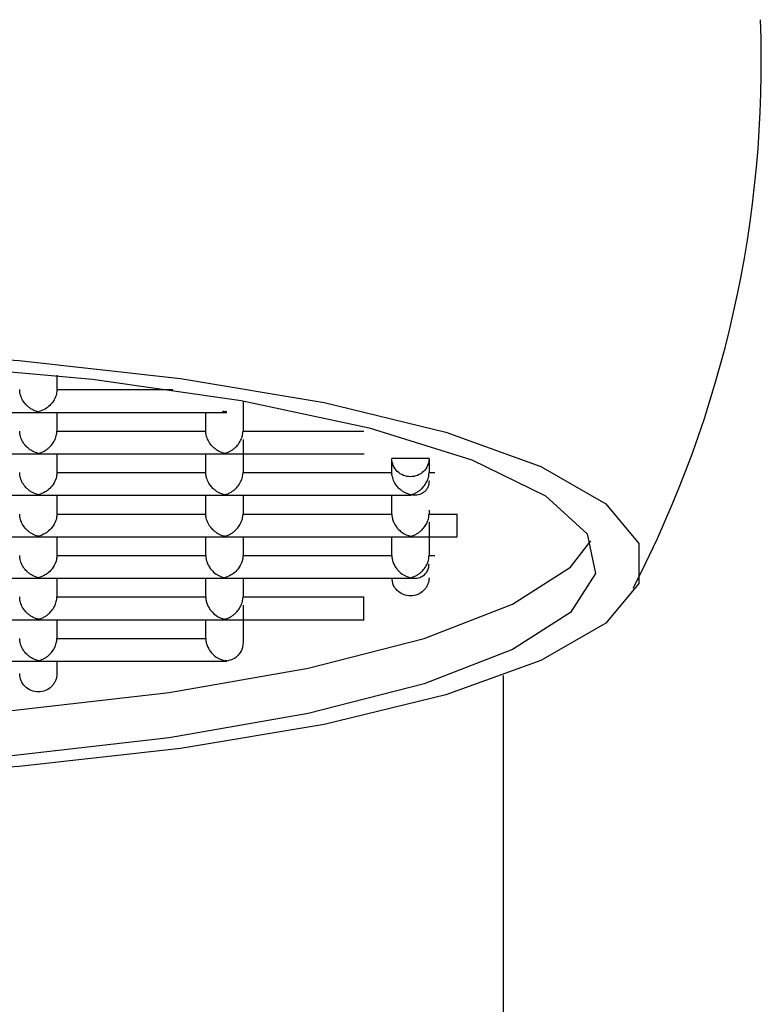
# Model space of a CAD drawing. Header units: millimetres. Extents: x 3670.217 to 3670.375, y 1787.579 to 1787.838.
# Tile 3 of 4: x 3670.3 to 3670.308, y 1787.77 to 1787.78. Entities that reach past the tile are written whole.
import ezdxf

# ---------------------------------------------------------------- set-up
doc = ezdxf.new("R2010")
doc.units = ezdxf.units.MM
doc.layers.add('SANINDUSA', color=3, linetype='Continuous')

msp = doc.modelspace()

# ---------------------------------------------------------------- linework, layer by layer
at = {"layer": 'SANINDUSA'}
for p, q in [((3670.300239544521, 1787.776517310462), (3670.300239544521, 1787.776363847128)), ((3670.300239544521, 1787.776363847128), (3670.301485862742, 1787.776363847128)), ((3670.302239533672, 1787.776243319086), (3670.302239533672, 1787.775918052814)), ((3670.298033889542, 1787.776119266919), (3670.300045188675, 1787.776119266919)), ((3670.300033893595, 1787.776119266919), (3670.302065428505, 1787.776119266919)), ((3670.300239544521, 1787.776119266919), (3670.300239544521, 1787.775918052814)), ((3670.301839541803, 1787.775918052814), (3670.301839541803, 1787.776119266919)), ((3670.300239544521, 1787.775918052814), (3670.301839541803, 1787.775918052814)), ((3670.302239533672, 1787.775918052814), (3670.303539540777, 1787.775918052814)), ((3670.302239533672, 1787.775828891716), (3670.302239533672, 1787.7754722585)), ((3670.298033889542, 1787.775673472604), (3670.300045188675, 1787.775673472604)), ((3670.300033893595, 1787.775673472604), (3670.302045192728, 1787.775673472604)), ((3670.300239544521, 1787.775673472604), (3670.300239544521, 1787.7754722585)), ((3670.301839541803, 1787.7754722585), (3670.301839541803, 1787.775673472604)), ((3670.302033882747, 1787.775673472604), (3670.303542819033, 1787.775673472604)), ((3670.304239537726, 1787.775622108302), (3670.303839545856, 1787.775622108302)), ((3670.303839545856, 1787.7754722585), (3670.303839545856, 1787.775622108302)), ((3670.304239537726, 1787.775622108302), (3670.304239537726, 1787.7754722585)), ((3670.300239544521, 1787.7754722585), (3670.301839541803, 1787.7754722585)), ((3670.302239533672, 1787.7754722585), (3670.303839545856, 1787.7754722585)), ((3670.304239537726, 1787.7754722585), (3670.304300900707, 1787.7754722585)), ((3670.298033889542, 1787.77522767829), (3670.300045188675, 1787.77522767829)), ((3670.300033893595, 1787.77522767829), (3670.302045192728, 1787.77522767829)), ((3670.300239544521, 1787.77522767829), (3670.300239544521, 1787.77502646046)), ((3670.301839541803, 1787.77502646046), (3670.301839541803, 1787.77522767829)), ((3670.302033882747, 1787.77522767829), (3670.304045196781, 1787.77522767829)), ((3670.302239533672, 1787.77522767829), (3670.302239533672, 1787.77502646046)), ((3670.303839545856, 1787.77502646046), (3670.303839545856, 1787.77522767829)), ((3670.300239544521, 1787.77502646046), (3670.301839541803, 1787.77502646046)), ((3670.302239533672, 1787.77502646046), (3670.303839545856, 1787.77502646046)), ((3670.304239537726, 1787.775066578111), (3670.304239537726, 1787.77502646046)), ((3670.304239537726, 1787.77502646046), (3670.304539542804, 1787.77502646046)), ((3670.304239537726, 1787.774937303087), (3670.304239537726, 1787.774580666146)), ((3670.298033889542, 1787.774781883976), (3670.300045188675, 1787.774781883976)), ((3670.300033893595, 1787.774781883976), (3670.302045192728, 1787.774781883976)), ((3670.300239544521, 1787.774781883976), (3670.300239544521, 1787.774580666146)), ((3670.301839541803, 1787.774580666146), (3670.301839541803, 1787.774781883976)), ((3670.302033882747, 1787.774781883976), (3670.304045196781, 1787.774781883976)), ((3670.302239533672, 1787.774781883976), (3670.302239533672, 1787.774580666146)), ((3670.303839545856, 1787.774580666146), (3670.303839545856, 1787.774781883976)), ((3670.3040338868, 1787.774781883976), (3670.304542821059, 1787.774781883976)), ((3670.300239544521, 1787.774580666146), (3670.301839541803, 1787.774580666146)), ((3670.302239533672, 1787.774580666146), (3670.303839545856, 1787.774580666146)), ((3670.304239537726, 1787.774580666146), (3670.304300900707, 1787.774580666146)), ((3670.298033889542, 1787.774336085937), (3670.300045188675, 1787.774336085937)), ((3670.300033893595, 1787.774336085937), (3670.302045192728, 1787.774336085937)), ((3670.300239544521, 1787.774336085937), (3670.300239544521, 1787.774134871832)), ((3670.301839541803, 1787.774134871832), (3670.301839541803, 1787.774336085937)), ((3670.302033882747, 1787.774336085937), (3670.304045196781, 1787.774336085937)), ((3670.302239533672, 1787.774336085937), (3670.302239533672, 1787.774134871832)), ((3670.300239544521, 1787.774134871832), (3670.301839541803, 1787.774134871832)), ((3670.302239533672, 1787.774134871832), (3670.303539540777, 1787.774134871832)), ((3670.302239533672, 1787.774045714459), (3670.302239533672, 1787.773639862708)), ((3670.298033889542, 1787.773890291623), (3670.300045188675, 1787.773890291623)), ((3670.300033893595, 1787.773890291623), (3670.302045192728, 1787.773890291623)), ((3670.300239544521, 1787.773890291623), (3670.300239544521, 1787.773689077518)), ((3670.301839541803, 1787.773689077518), (3670.301839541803, 1787.773890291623)), ((3670.302033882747, 1787.773890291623), (3670.303542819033, 1787.773890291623)), ((3670.300239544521, 1787.773689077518), (3670.301839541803, 1787.773689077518)), ((3670.298033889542, 1787.773444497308), (3670.300045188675, 1787.773444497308)), ((3670.300033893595, 1787.773444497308), (3670.302065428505, 1787.773444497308)), ((3670.300239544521, 1787.773444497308), (3670.300239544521, 1787.773310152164)), ((3670.305039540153, 1787.737344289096), (3670.30503954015, 1787.773288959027))]:
    msp.add_line(p, q, dxfattribs=at)
at = {"layer": 'SANINDUSA', "flags": 128}
for points in [[(3670.290512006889, 1787.776484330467), (3670.292246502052, 1787.776676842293), (3670.294110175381, 1787.776795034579), (3670.296039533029, 1787.776834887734), (3670.297968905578, 1787.776795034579), (3670.299832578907, 1787.776676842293), (3670.30156707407, 1787.776484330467), (3670.303113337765, 1787.776224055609), (3670.304418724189, 1787.775904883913), (3670.305438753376, 1787.775537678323), (3670.306138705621, 1787.775134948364), (3670.306494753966, 1787.774710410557), (3670.306494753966, 1787.7742785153), (3670.306138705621, 1787.773853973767), (3670.305438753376, 1787.773451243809), (3670.304418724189, 1787.773084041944), (3670.303113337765, 1787.772764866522), (3670.30156707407, 1787.772504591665), (3670.299832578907, 1787.772312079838), (3670.297968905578, 1787.772193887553), (3670.296039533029, 1787.772154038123)], [(3670.29145727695, 1787.776475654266), (3670.293222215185, 1787.776633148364), (3670.295088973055, 1787.776713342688), (3670.296990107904, 1787.776713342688), (3670.298856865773, 1787.776633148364), (3670.300621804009, 1787.776475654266), (3670.302221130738, 1787.776246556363), (3670.303597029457, 1787.77595413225), (3670.304699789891, 1787.775608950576), (3670.305489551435, 1787.775223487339), (3670.305937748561, 1787.774811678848), (3670.306028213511, 1787.774388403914), (3670.305757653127, 1787.773968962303), (3670.305135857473, 1787.773568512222), (3670.304185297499, 1787.77320153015), (3670.302940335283, 1787.772881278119), (3670.301445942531, 1787.772619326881), (3670.299756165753, 1787.772425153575), (3670.297932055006, 1787.772305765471), (3670.296039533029, 1787.772265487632)], [(3670.296039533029, 1787.77275290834), (3670.297932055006, 1787.772793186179), (3670.299756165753, 1787.772912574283), (3670.301445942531, 1787.773106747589), (3670.302940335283, 1787.773368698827), (3670.304185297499, 1787.773688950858), (3670.305135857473, 1787.77405593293), (3670.305757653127, 1787.774456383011), (3670.305979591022, 1787.77473817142)]]:
    msp.add_lwpolyline(points, dxfattribs=at)
at = {"layer": 'SANINDUSA'}
msp.add_arc((3670.295529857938, 1787.779882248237), 0.01228017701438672, 332.5896241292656, 2.138608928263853, dxfattribs=at)
for points, knots in [([(3670.30003954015, 1787.776124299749), (3670.300026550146, 1787.776127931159), (3670.300002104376, 1787.776134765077), (3670.299968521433, 1787.776152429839), (3670.299940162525, 1787.776172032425), (3670.299916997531, 1787.776192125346), (3670.299890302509, 1787.776220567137), (3670.299863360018, 1787.776261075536), (3670.299846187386, 1787.77630765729), (3670.29984028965, 1787.776341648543), (3670.299839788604, 1787.776356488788), (3670.29983954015, 1787.776363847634)], [0, 0, 0, 0, 0.1450207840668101, 0.2729132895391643, 0.3837335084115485, 0.4775719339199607, 0.5545831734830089, 0.7297292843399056, 0.8812209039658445, 0.9411008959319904, 1, 1, 1, 1]), ([(3670.30023954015, 1787.776363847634), (3670.300239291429, 1787.776356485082), (3670.300238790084, 1787.776341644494), (3670.300232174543, 1787.776303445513), (3670.300209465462, 1787.77624738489), (3670.300165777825, 1787.776192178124), (3670.30010677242, 1787.776146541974), (3670.300064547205, 1787.776132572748), (3670.30003954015, 1787.776124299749)], [0, 0, 0, 0, 0.05904056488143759, 0.1190071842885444, 0.3043299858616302, 0.5281368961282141, 0.7205483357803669, 1, 1, 1, 1]), ([(3670.30003954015, 1787.775678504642), (3670.300026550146, 1787.775682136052), (3670.300002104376, 1787.775688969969), (3670.299968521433, 1787.775706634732), (3670.299940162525, 1787.775726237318), (3670.299916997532, 1787.775746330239), (3670.299890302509, 1787.77577477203), (3670.299863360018, 1787.775815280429), (3670.299846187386, 1787.775861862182), (3670.29984028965, 1787.775895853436), (3670.299839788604, 1787.775910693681), (3670.29983954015, 1787.775918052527)], [0, 0, 0, 0, 0.1450207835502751, 0.2729132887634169, 0.3837335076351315, 0.4775719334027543, 0.5545831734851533, 0.7297292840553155, 0.8812209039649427, 0.9411008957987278, 0.9999999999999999, 0.9999999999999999, 0.9999999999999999, 0.9999999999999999]), ([(3670.30003954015, 1787.775678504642), (3670.300052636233, 1787.775682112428), (3670.300077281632, 1787.775688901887), (3670.300111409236, 1787.775706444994), (3670.300139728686, 1787.775726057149), (3670.300162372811, 1787.775746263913), (3670.300187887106, 1787.775774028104), (3670.300214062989, 1787.775812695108), (3670.300235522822, 1787.775865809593), (3670.300238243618, 1787.775901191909), (3670.30023954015, 1787.775918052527)], [0, 0, 0, 0, 0.1450946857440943, 0.2730523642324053, 0.3839290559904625, 0.4778153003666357, 0.5548657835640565, 0.7205398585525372, 0.8668297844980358, 1, 1, 1, 1]), ([(3670.30203954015, 1787.775678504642), (3670.302026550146, 1787.775682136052), (3670.302002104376, 1787.775688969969), (3670.301968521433, 1787.775706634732), (3670.301940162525, 1787.775726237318), (3670.301916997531, 1787.775746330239), (3670.301890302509, 1787.77577477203), (3670.301863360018, 1787.775815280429), (3670.301846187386, 1787.775861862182), (3670.30184028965, 1787.775895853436), (3670.301839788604, 1787.775910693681), (3670.30183954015, 1787.775918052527)], [0, 0, 0, 0, 0.1450207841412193, 0.2729132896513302, 0.3837335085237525, 0.4775719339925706, 0.5545831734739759, 0.7297292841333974, 0.8812209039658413, 0.9411008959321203, 1, 1, 1, 1]), ([(3670.30203954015, 1787.775678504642), (3670.302052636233, 1787.775682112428), (3670.302077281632, 1787.775688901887), (3670.302111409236, 1787.775706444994), (3670.302139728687, 1787.775726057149), (3670.302162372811, 1787.775746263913), (3670.302187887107, 1787.775774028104), (3670.302214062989, 1787.775812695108), (3670.302235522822, 1787.775865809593), (3670.302238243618, 1787.775901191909), (3670.30223954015, 1787.775918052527)], [0, 0, 0, 0, 0.1450946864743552, 0.2730523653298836, 0.3839290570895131, 0.4778153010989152, 0.5548657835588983, 0.7205398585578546, 0.8668297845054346, 1, 1, 1, 1]), ([(3670.30423954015, 1787.775622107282), (3670.30423954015, 1787.775571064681), (3670.304217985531, 1787.775520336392), (3670.304143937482, 1787.775448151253), (3670.304091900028, 1787.775427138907), (3670.303987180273, 1787.775427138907), (3670.303935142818, 1787.775448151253), (3670.303861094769, 1787.775520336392), (3670.30383954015, 1787.775571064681), (3670.30383954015, 1787.775622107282)], [0, 0, 0, 0, 0.25, 0.25, 0.5, 0.5, 0.75, 0.75, 1, 1, 1, 1]), ([(3670.30003954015, 1787.775232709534), (3670.300026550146, 1787.775236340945), (3670.300002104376, 1787.775243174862), (3670.299968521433, 1787.775260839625), (3670.299940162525, 1787.775280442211), (3670.299916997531, 1787.775300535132), (3670.299890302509, 1787.775328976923), (3670.299863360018, 1787.775369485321), (3670.299846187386, 1787.775416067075), (3670.29984028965, 1787.775450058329), (3670.299839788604, 1787.775464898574), (3670.29983954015, 1787.77547225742)], [0, 0, 0, 0, 0.1450207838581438, 0.272913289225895, 0.3837335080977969, 0.4775719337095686, 0.5545831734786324, 0.7297292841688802, 0.8812209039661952, 0.9411008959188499, 1, 1, 1, 1]), ([(3670.30023954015, 1787.77547225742), (3670.300239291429, 1787.775464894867), (3670.300238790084, 1787.775450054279), (3670.300232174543, 1787.775411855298), (3670.300209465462, 1787.775355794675), (3670.300165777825, 1787.77530058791), (3670.30010677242, 1787.775254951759), (3670.300064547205, 1787.775240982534), (3670.30003954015, 1787.775232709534)], [0, 0, 0, 0, 0.05904056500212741, 0.1190071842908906, 0.3043299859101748, 0.5281368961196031, 0.7205483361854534, 1, 1, 1, 1]), ([(3670.30203954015, 1787.775232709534), (3670.302026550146, 1787.775236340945), (3670.302002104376, 1787.775243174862), (3670.301968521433, 1787.775260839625), (3670.301940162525, 1787.775280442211), (3670.301916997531, 1787.775300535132), (3670.301890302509, 1787.775328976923), (3670.301863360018, 1787.775369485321), (3670.301846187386, 1787.775416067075), (3670.30184028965, 1787.775450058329), (3670.301839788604, 1787.775464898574), (3670.30183954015, 1787.77547225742)], [0, 0, 0, 0, 0.1450207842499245, 0.2729132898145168, 0.3837335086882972, 0.4775719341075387, 0.5545831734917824, 0.7297292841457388, 0.8812209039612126, 0.9411008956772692, 1, 1, 1, 1]), ([(3670.30203954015, 1787.775232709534), (3670.302052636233, 1787.77523631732), (3670.302077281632, 1787.77524310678), (3670.302111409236, 1787.775260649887), (3670.302139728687, 1787.775280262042), (3670.302162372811, 1787.775300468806), (3670.302187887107, 1787.775328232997), (3670.302214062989, 1787.7753669), (3670.302235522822, 1787.775420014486), (3670.302238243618, 1787.775455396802), (3670.30223954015, 1787.77547225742)], [0, 0, 0, 0, 0.1450946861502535, 0.2730523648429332, 0.3839290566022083, 0.4778153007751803, 0.5548657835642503, 0.7205398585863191, 0.8668297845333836, 1, 1, 1, 1]), ([(3670.30403954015, 1787.775232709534), (3670.304026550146, 1787.775236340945), (3670.304002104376, 1787.775243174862), (3670.303968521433, 1787.775260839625), (3670.303940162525, 1787.775280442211), (3670.303916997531, 1787.775300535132), (3670.303890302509, 1787.775328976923), (3670.303863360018, 1787.775369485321), (3670.303846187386, 1787.775416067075), (3670.30384028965, 1787.775450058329), (3670.303839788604, 1787.775464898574), (3670.30383954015, 1787.77547225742)], [0, 0, 0, 0, 0.1450207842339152, 0.2729132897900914, 0.3837335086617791, 0.4775719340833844, 0.5545831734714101, 0.72972928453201, 0.8812209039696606, 0.9411008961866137, 1, 1, 1, 1]), ([(3670.30403954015, 1787.775232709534), (3670.304052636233, 1787.77523631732), (3670.304077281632, 1787.77524310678), (3670.304111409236, 1787.775260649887), (3670.304139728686, 1787.775280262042), (3670.304162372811, 1787.775300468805), (3670.304187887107, 1787.775328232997), (3670.304214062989, 1787.7753669), (3670.304235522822, 1787.775420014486), (3670.304238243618, 1787.775455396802), (3670.30423954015, 1787.77547225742)], [0, 0, 0, 0, 0.1450946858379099, 0.2730523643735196, 0.383929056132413, 0.4778153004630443, 0.5548657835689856, 0.7205398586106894, 0.8668297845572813, 1, 1, 1, 1]), ([(3670.30423954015, 1787.775383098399), (3670.304238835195, 1787.775370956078), (3670.304237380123, 1787.775345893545), (3670.30422566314, 1787.775311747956), (3670.304206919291, 1787.775281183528), (3670.304174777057, 1787.775250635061), (3670.304119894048, 1787.775224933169), (3670.304069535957, 1787.775229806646), (3670.30403954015, 1787.775232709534)], [0, 0, 0, 0, 0.09926001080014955, 0.2048790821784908, 0.3198288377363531, 0.4464254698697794, 0.6702632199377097, 1, 1, 1, 1]), ([(3670.30003954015, 1787.774786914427), (3670.300026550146, 1787.774790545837), (3670.300002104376, 1787.774797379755), (3670.299968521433, 1787.774815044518), (3670.299940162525, 1787.774834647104), (3670.299916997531, 1787.774854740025), (3670.299890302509, 1787.774883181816), (3670.299863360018, 1787.774923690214), (3670.299846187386, 1787.774970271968), (3670.29984028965, 1787.775004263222), (3670.299839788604, 1787.775019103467), (3670.29983954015, 1787.775026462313)], [0, 0, 0, 0, 0.145020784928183, 0.2729132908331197, 0.3837335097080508, 0.4775719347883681, 0.5545831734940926, 0.729729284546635, 0.881220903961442, 0.9411008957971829, 1, 1, 1, 1]), ([(3670.30023954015, 1787.775026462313), (3670.300239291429, 1787.77501909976), (3670.300238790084, 1787.775004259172), (3670.300232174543, 1787.774966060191), (3670.300209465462, 1787.774909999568), (3670.300165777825, 1787.774854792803), (3670.30010677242, 1787.774809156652), (3670.300064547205, 1787.774795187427), (3670.30003954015, 1787.774786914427)], [0, 0, 0, 0, 0.05904056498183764, 0.1190071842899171, 0.304329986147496, 0.5281368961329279, 0.720548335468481, 1, 1, 1, 1]), ([(3670.30203954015, 1787.774786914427), (3670.302026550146, 1787.774790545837), (3670.302002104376, 1787.774797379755), (3670.301968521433, 1787.774815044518), (3670.301940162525, 1787.774834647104), (3670.301916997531, 1787.774854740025), (3670.301890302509, 1787.774883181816), (3670.301863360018, 1787.774923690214), (3670.301846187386, 1787.774970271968), (3670.30184028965, 1787.775004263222), (3670.301839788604, 1787.775019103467), (3670.30183954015, 1787.775026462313)], [0, 0, 0, 0, 0.1450207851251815, 0.2729132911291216, 0.3837335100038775, 0.4775719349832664, 0.5545831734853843, 0.729729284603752, 0.881220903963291, 0.941100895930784, 1, 1, 1, 1]), ([(3670.30203954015, 1787.774786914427), (3670.302052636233, 1787.774790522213), (3670.302077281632, 1787.774797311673), (3670.302111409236, 1787.774814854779), (3670.302139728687, 1787.774834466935), (3670.302162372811, 1787.774854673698), (3670.302187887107, 1787.77488243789), (3670.302214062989, 1787.774921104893), (3670.302235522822, 1787.774974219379), (3670.302238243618, 1787.775009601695), (3670.30223954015, 1787.775026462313)], [0, 0, 0, 0, 0.14509468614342, 0.2730523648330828, 0.3839290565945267, 0.4778153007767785, 0.5548657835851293, 0.7205398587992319, 0.8668297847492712, 0.9999999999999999, 0.9999999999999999, 0.9999999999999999, 0.9999999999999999]), ([(3670.30383954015, 1787.775026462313), (3670.303840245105, 1787.775013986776), (3670.303841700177, 1787.774988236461), (3670.30385341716, 1787.774948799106), (3670.303872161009, 1787.774909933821), (3670.303904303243, 1787.774865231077), (3670.303959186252, 1787.774814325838), (3670.304009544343, 1787.774797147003), (3670.30403954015, 1787.774786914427)], [0, 0, 0, 0, 0.09926001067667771, 0.2048790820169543, 0.3198288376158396, 0.4464254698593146, 0.6702632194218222, 1, 1, 1, 1]), ([(3670.30403954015, 1787.774786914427), (3670.304052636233, 1787.774790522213), (3670.304077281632, 1787.774797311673), (3670.304111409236, 1787.774814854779), (3670.304139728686, 1787.774834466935), (3670.304162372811, 1787.774854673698), (3670.304187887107, 1787.77488243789), (3670.304214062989, 1787.774921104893), (3670.304235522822, 1787.774974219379), (3670.304238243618, 1787.775009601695), (3670.30423954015, 1787.775026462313)], [0, 0, 0, 0, 0.1450946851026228, 0.2730523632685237, 0.3839290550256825, 0.4778152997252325, 0.5548657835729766, 0.7205398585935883, 0.8668297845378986, 1, 1, 1, 1]), ([(3670.304539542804, 1787.774785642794), (3670.304539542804, 1787.77478515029), (3670.304539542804, 1787.774783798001), (3670.304539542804, 1787.774815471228), (3670.304539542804, 1787.774872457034), (3670.304539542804, 1787.77494795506), (3670.304539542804, 1787.775000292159), (3670.304539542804, 1787.77502646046)], [0, 0, 0, 0, 0.125278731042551, 0.3439825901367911, 0.5626477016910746, 0.7813259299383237, 1, 1, 1, 1]), ([(3670.30003954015, 1787.77434111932), (3670.300026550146, 1787.77434475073), (3670.300002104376, 1787.774351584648), (3670.299968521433, 1787.774369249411), (3670.299940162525, 1787.774388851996), (3670.299916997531, 1787.774408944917), (3670.299890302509, 1787.774437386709), (3670.299863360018, 1787.774477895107), (3670.299846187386, 1787.774524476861), (3670.29984028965, 1787.774558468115), (3670.299839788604, 1787.774573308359), (3670.29983954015, 1787.774580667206)], [0, 0, 0, 0, 0.1450207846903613, 0.272913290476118, 0.3837335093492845, 0.4775719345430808, 0.5545831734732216, 0.7297292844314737, 0.8812209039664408, 0.9411008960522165, 0.9999999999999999, 0.9999999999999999, 0.9999999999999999, 0.9999999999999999]), ([(3670.30023954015, 1787.774580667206), (3670.300239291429, 1787.774573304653), (3670.300238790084, 1787.774558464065), (3670.300232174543, 1787.774520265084), (3670.300209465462, 1787.774464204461), (3670.300165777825, 1787.774408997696), (3670.30010677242, 1787.774363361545), (3670.300064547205, 1787.774349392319), (3670.30003954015, 1787.77434111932)], [0, 0, 0, 0, 0.05904056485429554, 0.1190071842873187, 0.3043299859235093, 0.5281368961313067, 0.7205483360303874, 1, 1, 1, 1]), ([(3670.30183954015, 1787.774580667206), (3670.301840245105, 1787.774568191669), (3670.301841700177, 1787.774542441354), (3670.30185341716, 1787.774503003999), (3670.301872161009, 1787.774464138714), (3670.301904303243, 1787.77441943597), (3670.301959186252, 1787.77436853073), (3670.302009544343, 1787.774351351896), (3670.30203954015, 1787.77434111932)], [0, 0, 0, 0, 0.09926001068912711, 0.2048790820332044, 0.3198288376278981, 0.4464254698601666, 0.6702632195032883, 1, 1, 1, 1]), ([(3670.30223954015, 1787.774580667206), (3670.302239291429, 1787.774573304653), (3670.302238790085, 1787.774558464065), (3670.302232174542, 1787.774520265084), (3670.302209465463, 1787.774464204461), (3670.302165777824, 1787.774408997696), (3670.30210677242, 1787.774363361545), (3670.302064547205, 1787.774349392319), (3670.30203954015, 1787.77434111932)], [0, 0, 0, 0, 0.05904056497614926, 0.1190071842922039, 0.3043299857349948, 0.5281368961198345, 0.7205483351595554, 1, 1, 1, 1]), ([(3670.30383954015, 1787.774580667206), (3670.303840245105, 1787.774568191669), (3670.303841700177, 1787.774542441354), (3670.30385341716, 1787.774503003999), (3670.303872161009, 1787.774464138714), (3670.303904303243, 1787.77441943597), (3670.303959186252, 1787.774368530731), (3670.304009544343, 1787.774351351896), (3670.30403954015, 1787.77434111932)], [0, 0, 0, 0, 0.09926001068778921, 0.2048790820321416, 0.3198288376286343, 0.4464254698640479, 0.6702632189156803, 1, 1, 1, 1]), ([(3670.30403954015, 1787.77434111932), (3670.304052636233, 1787.774344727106), (3670.304077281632, 1787.774351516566), (3670.304111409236, 1787.774369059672), (3670.304139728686, 1787.774388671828), (3670.304162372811, 1787.774408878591), (3670.304187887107, 1787.774436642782), (3670.304214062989, 1787.774475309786), (3670.304235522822, 1787.774528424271), (3670.304238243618, 1787.774563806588), (3670.30423954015, 1787.774580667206)], [0, 0, 0, 0, 0.1450946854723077, 0.2730523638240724, 0.3839290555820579, 0.477815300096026, 0.5548657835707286, 0.7205398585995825, 0.866829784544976, 1, 1, 1, 1]), ([(3670.30403954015, 1787.77434111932), (3670.304052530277, 1787.774338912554), (3670.304076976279, 1787.77433475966), (3670.304110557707, 1787.774337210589), (3670.304138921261, 1787.774344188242), (3670.304162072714, 1787.774354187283), (3670.304188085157, 1787.77437046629), (3670.304213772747, 1787.774397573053), (3670.304235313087, 1787.774441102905), (3670.304238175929, 1787.774475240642), (3670.30423954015, 1787.774491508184)], [0, 0, 0, 0, 0.1450946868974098, 0.2730523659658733, 0.3839290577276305, 0.4778153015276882, 0.554865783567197, 0.7205398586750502, 0.8668297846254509, 1, 1, 1, 1]), ([(3670.30423954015, 1787.774341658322), (3670.304238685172, 1787.774328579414), (3670.3042370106, 1787.774302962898), (3670.304225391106, 1787.774266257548), (3670.304206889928, 1787.774232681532), (3670.304173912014, 1787.774193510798), (3670.304118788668, 1787.774155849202), (3670.304040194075, 1787.77414215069), (3670.303960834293, 1787.774155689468), (3670.303895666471, 1787.774200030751), (3670.303848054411, 1787.774264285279), (3670.303842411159, 1787.774315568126), (3670.30383954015, 1787.774341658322)], [0, 0, 0, 0, 0.06427314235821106, 0.1258862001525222, 0.1872018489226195, 0.2506160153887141, 0.3740575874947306, 0.5004645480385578, 0.6238821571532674, 0.7502736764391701, 0.8729515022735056, 1, 1, 1, 1]), ([(3670.30003954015, 1787.773895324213), (3670.300026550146, 1787.773898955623), (3670.300002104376, 1787.773905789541), (3670.299968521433, 1787.773923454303), (3670.299940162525, 1787.773943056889), (3670.299916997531, 1787.77396314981), (3670.299890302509, 1787.773991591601), (3670.299863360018, 1787.7740321), (3670.299846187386, 1787.774078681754), (3670.29984028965, 1787.774112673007), (3670.299839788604, 1787.774127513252), (3670.29983954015, 1787.774134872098)], [0, 0, 0, 0, 0.1450207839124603, 0.2729132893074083, 0.3837335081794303, 0.477571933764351, 0.5545831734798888, 0.7297292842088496, 0.8812209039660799, 0.9411008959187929, 1, 1, 1, 1]), ([(3670.30003954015, 1787.773895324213), (3670.300052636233, 1787.773898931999), (3670.300077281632, 1787.773905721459), (3670.300111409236, 1787.773923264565), (3670.300139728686, 1787.77394287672), (3670.300162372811, 1787.773963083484), (3670.300187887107, 1787.773990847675), (3670.300214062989, 1787.774029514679), (3670.300235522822, 1787.774082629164), (3670.300238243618, 1787.77411801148), (3670.30023954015, 1787.774134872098)], [0, 0, 0, 0, 0.1450946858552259, 0.2730523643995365, 0.38392905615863, 0.4778153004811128, 0.554865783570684, 0.7205398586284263, 0.866829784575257, 1, 1, 1, 1]), ([(3670.30183954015, 1787.774134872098), (3670.301840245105, 1787.774122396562), (3670.301841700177, 1787.774096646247), (3670.30185341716, 1787.774057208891), (3670.301872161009, 1787.774018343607), (3670.301904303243, 1787.773973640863), (3670.301959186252, 1787.773922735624), (3670.302009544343, 1787.773905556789), (3670.30203954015, 1787.773895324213)], [0, 0, 0, 0, 0.09926001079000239, 0.2048790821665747, 0.3198288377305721, 0.4464254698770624, 0.670263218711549, 1, 1, 1, 1]), ([(3670.30203954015, 1787.773895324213), (3670.302052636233, 1787.773898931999), (3670.302077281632, 1787.773905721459), (3670.302111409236, 1787.773923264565), (3670.302139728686, 1787.77394287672), (3670.302162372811, 1787.773963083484), (3670.302187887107, 1787.773990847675), (3670.302214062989, 1787.774029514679), (3670.302235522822, 1787.774082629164), (3670.302238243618, 1787.77411801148), (3670.30223954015, 1787.774134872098)], [0, 0, 0, 0, 0.1450946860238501, 0.2730523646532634, 0.3839290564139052, 0.4778153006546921, 0.5548657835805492, 0.7205398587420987, 0.8668297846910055, 1, 1, 1, 1]), ([(3670.303539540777, 1787.773894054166), (3670.303539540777, 1787.773893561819), (3670.303539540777, 1787.77389220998), (3670.303539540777, 1787.773923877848), (3670.303539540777, 1787.773980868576), (3670.303539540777, 1787.77405636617), (3670.303539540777, 1787.774108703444), (3670.303539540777, 1787.774134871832)], [0, 0, 0, 0, 0.1252783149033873, 0.3439771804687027, 0.5626491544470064, 0.7813266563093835, 0.9999999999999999, 0.9999999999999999, 0.9999999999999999, 0.9999999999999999]), ([(3670.30003954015, 1787.773449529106), (3670.300026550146, 1787.773453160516), (3670.300002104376, 1787.773459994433), (3670.299968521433, 1787.773477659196), (3670.299940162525, 1787.773497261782), (3670.299916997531, 1787.773517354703), (3670.299890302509, 1787.773545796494), (3670.299863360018, 1787.773586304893), (3670.299846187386, 1787.773632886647), (3670.29984028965, 1787.7736668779), (3670.299839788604, 1787.773681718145), (3670.29983954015, 1787.773689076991)], [0, 0, 0, 0, 0.1450207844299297, 0.2729132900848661, 0.3837335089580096, 0.4775719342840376, 0.5545831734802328, 0.7297292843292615, 0.8812209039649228, 0.9411008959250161, 1, 1, 1, 1]), ([(3670.30003954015, 1787.773449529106), (3670.300052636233, 1787.773453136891), (3670.300077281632, 1787.773459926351), (3670.300111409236, 1787.773477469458), (3670.300139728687, 1787.773497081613), (3670.300162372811, 1787.773517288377), (3670.300187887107, 1787.773545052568), (3670.300214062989, 1787.773583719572), (3670.300235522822, 1787.773636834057), (3670.300238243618, 1787.773672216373), (3670.30023954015, 1787.773689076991)], [0, 0, 0, 0, 0.1450946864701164, 0.2730523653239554, 0.3839290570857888, 0.4778153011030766, 0.5548657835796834, 0.7205398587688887, 0.8668297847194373, 1, 1, 1, 1]), ([(3670.30183954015, 1787.773689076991), (3670.301840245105, 1787.773676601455), (3670.301841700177, 1787.77365085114), (3670.30185341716, 1787.773611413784), (3670.301872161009, 1787.773572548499), (3670.301904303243, 1787.773527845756), (3670.301959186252, 1787.773476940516), (3670.302009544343, 1787.773459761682), (3670.30203954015, 1787.773449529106)], [0, 0, 0, 0, 0.09926001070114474, 0.2048790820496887, 0.3198288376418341, 0.4464254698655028, 0.6702632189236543, 1, 1, 1, 1]), ([(3670.30223954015, 1787.773639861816), (3670.302238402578, 1787.773623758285), (3670.302236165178, 1787.773592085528), (3670.302217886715, 1787.773547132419), (3670.302185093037, 1787.773502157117), (3670.302132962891, 1787.773460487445), (3670.302084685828, 1787.773450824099), (3670.302060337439, 1787.77344595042)], [0, 0, 0, 0, 0.1691031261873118, 0.3325955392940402, 0.5006537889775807, 0.7481562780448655, 0.9999999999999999, 0.9999999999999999, 0.9999999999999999, 0.9999999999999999]), ([(3670.30023954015, 1787.77331015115), (3670.300238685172, 1787.773297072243), (3670.300237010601, 1787.773271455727), (3670.300225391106, 1787.773234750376), (3670.300206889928, 1787.77320117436), (3670.300173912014, 1787.773162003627), (3670.300118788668, 1787.773124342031), (3670.300040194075, 1787.773110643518), (3670.299960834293, 1787.773124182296), (3670.299895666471, 1787.773168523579), (3670.299848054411, 1787.773232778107), (3670.299842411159, 1787.773284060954), (3670.29983954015, 1787.77331015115)], [0, 0, 0, 0, 0.06427314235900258, 0.1258862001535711, 0.1872018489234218, 0.2506160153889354, 0.3740575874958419, 0.5004645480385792, 0.6238821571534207, 0.7502736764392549, 0.8729515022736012, 1, 1, 1, 1])]:
    msp.add_open_spline(points, degree=3, knots=knots, dxfattribs=at)
for points in [[(3670.302018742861, 1787.776129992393), (3670.30203260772, 1787.776129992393), (3670.30204647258, 1787.776129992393), (3670.302060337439, 1787.776129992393)], [(3670.30203954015, 1787.776124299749), (3670.30203260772, 1787.776125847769), (3670.30202567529, 1787.77612774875), (3670.302018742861, 1787.776129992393)], [(3670.302060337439, 1787.776129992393), (3670.30205340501, 1787.77612774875), (3670.30204647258, 1787.776125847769), (3670.30203954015, 1787.776124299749)], [(3670.302060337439, 1787.776120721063), (3670.302053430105, 1787.776121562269), (3670.302046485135, 1787.776122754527), (3670.30203954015, 1787.776124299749)], [(3670.302060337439, 1787.776129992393), (3670.302060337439, 1787.77612690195), (3670.302060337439, 1787.776123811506), (3670.302060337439, 1787.776120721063)], [(3670.302018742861, 1787.77344595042), (3670.30202567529, 1787.773446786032), (3670.30203260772, 1787.773447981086), (3670.30203954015, 1787.773449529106)], [(3670.302060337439, 1787.77344595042), (3670.30204647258, 1787.77344595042), (3670.30203260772, 1787.77344595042), (3670.302018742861, 1787.77344595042)], [(3670.30203954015, 1787.773449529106), (3670.302046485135, 1787.773451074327), (3670.302053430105, 1787.773452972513), (3670.302060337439, 1787.77345522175)], [(3670.30203954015, 1787.773449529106), (3670.30204647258, 1787.773447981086), (3670.30205340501, 1787.773446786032), (3670.302060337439, 1787.77344595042)], [(3670.302060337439, 1787.77345522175), (3670.302060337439, 1787.773452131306), (3670.302060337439, 1787.773449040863), (3670.302060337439, 1787.77344595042)]]:
    msp.add_open_spline(points, degree=3, dxfattribs=at)

doc.saveas('drawing.dxf')
